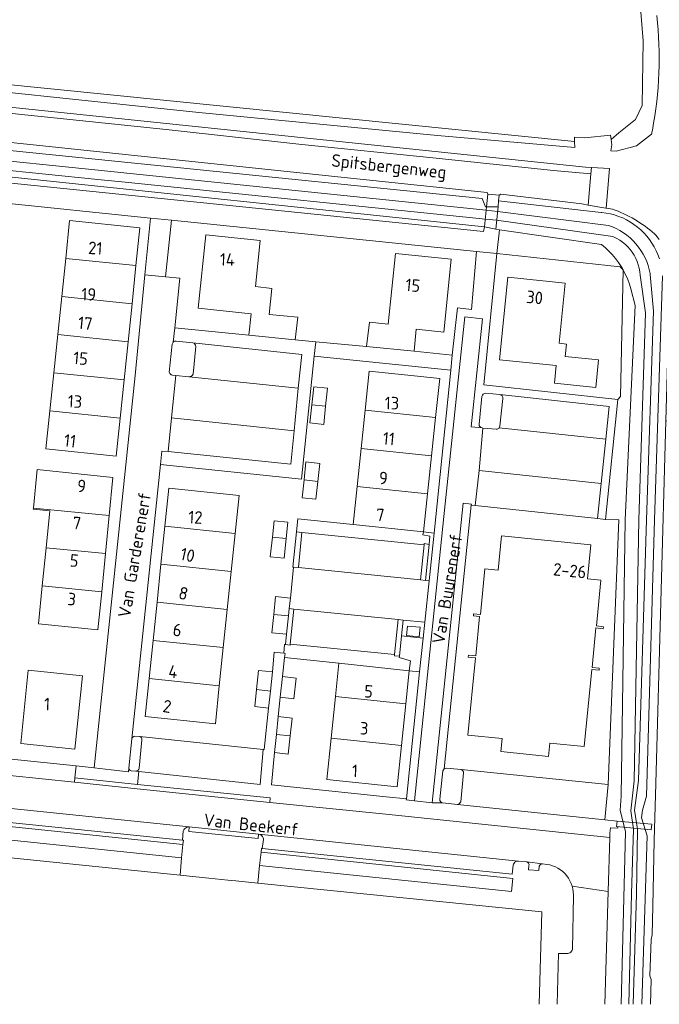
# Model space of a CAD drawing. Extents: x 168026 to 168874, y 448609 to 449769.
# Tile 19 of 39: x 168642 to 168734, y 448609 to 448751. Entities that reach past the tile are written whole.
import ezdxf
from ezdxf.enums import TextEntityAlignment as Align

# ---------------------------------------------------------------- set-up
doc = ezdxf.new("R2010")
doc.units = 0
for name, color, linetype, lineweight in [('B-WE-GR-BEPLANTING_CULTUUR_HEESTERS-GV', 252, 'Continuous', 5), ('B-WE-GR-BEPLANTING_CULTUUR_VASTE PLANTENVAK-GV', 252, 'Continuous', 5), ('B-WE-GR-GRAS-GV', 252, 'Continuous', 5), ('B-WE-KW-KUNSTWERK_DEK-GV', 252, 'Continuous', 5), ('B-WE-OG-TERREIN_CULTUURSCHEIDING-GV', 252, 'Continuous', 5), ('B-WE-OG-TERREIN_ERF-GV', 252, 'Continuous', 5), ('B-WE-OG-TERREIN_ONBEGROEID-GV', 252, 'Continuous', 5), ('B-WE-OG-TOPOGRAFIE-T18', 7, 'Continuous', 5), ('B-WE-OG-TOPOGRAFIE_BEBOUWING-GV', 1, 'Continuous', 18), ('B-WE-OG-TOPOGRAFIE_BEBOUWING-T18', 7, 'Continuous', 5), ('B-WE-OG-WATER_SLOOT-GV', 252, 'Continuous', 5), ('B-WE-VH-VERHARDING_ASFALT-GV', 252, 'Continuous', 5), ('B-WE-VH-VERHARDING_BEDRIJFSVLOERPLAAT-GV', 252, 'Continuous', 5), ('B-WE-VH-VERHARDING_BETONSTRAATSTEEN-GV', 252, 'Continuous', 5), ('B-WE-VH-VERHARDING_STRAATBAKSTEEN-GV', 252, 'Continuous', 5), ('B-WE-VH-VERHARDING_TEGEL-GV', 252, 'Continuous', 5), ('B-WE-VH-VERHARDING_TEGEL_RUBBER-GV', 252, 'Continuous', 5), ('vervallen-WE-GR-GRAS-GV', 252, 'Continuous', 5), ('vervallen-WE-OG-WATER_SLOOT-GV', 252, 'Continuous', 5)]:
    doc.layers.add(name, color=color, linetype=linetype, lineweight=lineweight)
doc.styles.add('NLCS-ISO-ANNOTATIEF-T18', font='NLCS-ISO.ttf', dxfattribs={"height": 1.8})

msp = doc.modelspace()

# ---------------------------------------------------------------- linework, layer by layer
at = {"layer": 'B-WE-GR-BEPLANTING_CULTUUR_HEESTERS-GV', "flags": 128}
for points in [[(168664.269, 448704.382), (168664.129, 448704.088), (168663.696, 448700.064), (168663.795, 448699.841)], [(168667.087, 448704.272), (168664.684, 448704.506)], [(168667.122, 448699.777), (168667.499, 448703.727)], [(168664.17, 448699.62), (168664.633, 448699.573), (168666.529, 448699.382)], [(168705.611, 448642.986), (168703.48, 448643.193)], [(168702.982, 448642.824), (168702.533, 448638.761)], [(168705.559, 448638.39), (168705.954, 448642.524)], [(168702.914, 448638.213), (168705.066, 448637.985)]]:
    msp.add_lwpolyline(points, dxfattribs=at)
at = {"layer": 'B-WE-GR-BEPLANTING_CULTUUR_HEESTERS-GV'}
for points in [[(168664.684, 448704.506, 0.2461291), (168664.269, 448704.382)], [(168667.499, 448703.727, 0.358602), (168667.087, 448704.272)], [(168663.795, 448699.841, 0.2009336), (168664.17, 448699.62)], [(168666.529, 448699.382, 0.2853249), (168667.122, 448699.777)], [(168703.155, 448643.083, 0.1754263), (168702.982, 448642.824)], [(168703.48, 448643.193, 0.1594398), (168703.155, 448643.083)], [(168705.954, 448642.524, 0.2794563), (168705.611, 448642.986)], [(168702.533, 448638.761, 0.3345989), (168702.914, 448638.213)], [(168705.066, 448637.985, 0.211731), (168705.559, 448638.39)]]:
    msp.add_lwpolyline(points, format="xyb", dxfattribs=at)
at = {"layer": 'B-WE-GR-BEPLANTING_CULTUUR_HEESTERS-GV', "flags": 128}
msp.add_lwpolyline([(168700.209, 448677.117), (168700.116, 448676.699), (168701.099, 448676.495), (168701.017, 448675.323), (168700.484, 448670.157), (168700.997, 448670.099), (168701.708, 448676.96)], close=True, dxfattribs=at)
at = {"layer": 'B-WE-GR-BEPLANTING_CULTUUR_VASTE PLANTENVAK-GV', "flags": 128}
msp.add_lwpolyline([(168699.641, 448657.04), (168700.126, 448661.856), (168697.053, 448662.216), (168696.732, 448659.261), (168696.714, 448659.1), (168698.328, 448658.593), (168698.142, 448657.198)], close=True, dxfattribs=at)
at = {"layer": 'B-WE-GR-GRAS-GV', "flags": 128}
for points in [[(168517.406, 448755.058), (168517.336, 448754.427), (168517.221, 448753.391), (168519.532, 448753.153), (168519.638, 448754.178), (168601.4, 448745.285), (168606.33, 448744.773), (168619.017, 448743.498), (168621.894, 448743.208), (168721.893, 448733.155), (168721.888, 448733.812), (168723.359, 448733.672), (168727.061, 448734.091), (168727.13, 448733.479)], [(168727.13, 448733.479), (168728.244, 448734.389)]]:
    msp.add_lwpolyline(points, dxfattribs=at)
at = {"layer": 'B-WE-KW-KUNSTWERK_DEK-GV', "flags": 128}
for points in [[(168710.896, 448723.765), (168710.986, 448724.634), (168711.07, 448725.442), (168709.435, 448725.625), (168709.257, 448723.802), (168708.976, 448720.929), (168710.566, 448720.578)], [(168728, 448635.614), (168727.908, 448634.808), (168732.881, 448634.334), (168732.949, 448635.184)]]:
    msp.add_lwpolyline(points, close=True, dxfattribs=at)
at = {"layer": 'B-WE-OG-TERREIN_CULTUURSCHEIDING-GV', "flags": 128}
for points in [[(168727.303, 448723.466), (168726.421, 448723.575), (168726.349, 448723.584), (168723.815, 448724.051), (168722.924, 448724.215), (168711.32, 448725.619), (168711.07, 448725.442), (168709.435, 448725.625), (168709.32, 448725.834), (168616.326, 448735.605)], [(168623.371, 448733.646), (168708.627, 448724.998), (168709.074, 448723.806), (168709.257, 448723.802), (168710.896, 448723.765), (168710.986, 448724.634), (168725.697, 448722.993), (168725.786, 448722.985), (168726.404, 448722.903), (168727.016, 448722.782), (168727.618, 448722.621), (168728.209, 448722.423), (168728.786, 448722.186), (168729.347, 448721.914), (168729.89, 448721.606), (168730.411, 448721.263), (168730.909, 448720.889), (168731.383, 448720.482), (168731.829, 448720.047), (168732.246, 448719.584), (168732.633, 448719.094), (168732.988, 448718.581), (168733.309, 448718.047), (168733.595, 448717.493), (168733.845, 448716.922), (168734.058, 448716.335)], [(168734.058, 448716.335), (168733.845, 448716.922), (168733.595, 448717.493), (168733.309, 448718.047), (168732.988, 448718.581), (168732.633, 448719.094), (168732.246, 448719.584), (168731.829, 448720.047), (168731.383, 448720.482), (168730.909, 448720.889), (168730.411, 448721.263), (168729.89, 448721.606), (168729.347, 448721.914), (168728.786, 448722.186), (168728.209, 448722.423), (168727.618, 448722.621), (168727.016, 448722.782), (168726.404, 448722.903), (168725.786, 448722.985), (168725.697, 448722.993), (168710.986, 448724.634), (168710.896, 448723.765), (168709.257, 448723.802), (168709.074, 448723.806), (168708.627, 448724.998), (168623.371, 448733.646)], [(168616.017, 448732.9), (168653.493, 448729.034), (168658.075, 448728.562), (168709.207, 448723.288), (168710.829, 448723.12), (168726.758, 448721.121), (168727.319, 448720.911), (168727.865, 448720.664), (168728.393, 448720.381), (168728.901, 448720.064), (168729.387, 448719.713), (168729.848, 448719.331), (168730.283, 448718.919), (168730.689, 448718.479), (168731.065, 448718.012), (168731.409, 448717.522), (168731.719, 448717.01), (168731.995, 448716.478), (168732.234, 448715.929), (168732.437, 448715.365), (168732.601, 448714.789), (168732.726, 448714.203), (168732.75, 448714.068), (168733.226, 448708.804), (168732.198, 448678.85), (168731.039, 448641.408), (168730.491, 448637.158), (168730.893, 448634.444), (168730.748, 448625.102), (168730.308, 448609.299)], [(168729.656, 448609.299), (168730.075, 448625.152), (168730.354, 448634.463), (168729.949, 448637.08), (168730.418, 448641.405), (168731.115, 448678.832), (168732.076, 448708.581), (168731.282, 448713.961), (168731.238, 448714.464), (168731.155, 448714.961), (168731.033, 448715.45), (168730.872, 448715.928), (168730.673, 448716.392), (168730.439, 448716.838), (168730.17, 448717.265), (168729.868, 448717.669), (168729.535, 448718.047), (168729.173, 448718.398), (168728.784, 448718.719), (168728.371, 448719.009), (168727.937, 448719.265), (168727.483, 448719.485), (168727.377, 448719.53), (168710.698, 448721.852), (168709.082, 448722.018), (168657.848, 448727.267), (168653.431, 448727.718), (168615.851, 448731.552)], [(168615.745, 448729.765), (168708.801, 448720.244), (168708.976, 448720.929), (168637, 448728.464)], [(168637, 448728.464), (168708.976, 448720.929), (168710.566, 448720.578), (168711.1, 448720.473), (168725.769, 448718.381), (168726.307, 448717.924), (168726.818, 448717.437), (168727.301, 448716.922), (168727.755, 448716.381), (168728.176, 448715.815), (168728.565, 448715.225), (168728.743, 448714.92), (168728.92, 448714.615), (168729.24, 448713.986), (168729.524, 448713.339), (168729.771, 448712.677), (168729.979, 448712.003), (168730.588, 448709.6), (168729.156, 448678.874), (168728.559, 448639.166), (168728.422, 448637.159), (168729.181, 448634.053), (168728.559, 448609.299)], [(168728.559, 448609.299), (168729.181, 448634.053), (168728.422, 448637.159), (168728.559, 448639.166), (168729.156, 448678.874), (168730.588, 448709.6), (168729.979, 448712.003), (168729.771, 448712.677), (168729.524, 448713.339), (168729.24, 448713.986), (168728.92, 448714.615), (168728.743, 448714.92), (168728.565, 448715.225), (168728.176, 448715.815), (168727.755, 448716.381), (168727.301, 448716.922), (168726.818, 448717.437), (168726.307, 448717.924), (168725.769, 448718.381), (168711.1, 448720.473), (168710.745, 448717.091), (168728.409, 448715.187), (168728.849, 448714.728), (168728.478, 448696.562), (168728.093, 448696.15), (168726.322, 448678.902), (168728.242, 448678.874), (168726.712, 448640.858), (168726.203, 448635.803), (168728, 448635.614), (168727.908, 448634.808), (168728.081, 448634.79), (168728.08, 448634.601), (168727.023, 448634.653), (168726.931, 448633.892), (168726.922, 448633.229), (168726.697, 448625.476), (168726.227, 448609.299)], [(168732.767, 448609.299), (168732.873, 448612.853), (168732.703, 448613.41), (168732.864, 448618.609), (168733.002, 448619.294), (168733.104, 448623.396), (168733.308, 448632.839), (168733.541, 448641.013), (168734.971, 448693.074), (168735.248, 448703.152), (168735.271, 448707.805), (168735.324, 448710.41), (168735.431, 448715.626)], [(168734.523, 448713.891), (168733.366, 448678.845), (168732.19, 448639.177), (168731.655, 448637.164), (168731.493, 448636.075), (168732.29, 448633.475), (168731.548, 448609.299)], [(168731.548, 448609.299), (168732.29, 448633.475), (168731.493, 448636.075), (168731.655, 448637.164), (168732.19, 448639.177), (168733.366, 448678.845), (168734.523, 448713.891)], [(168658.31, 448647.401), (168657.893, 448643.208)], [(168659.467, 448647.731), (168658.768, 448647.81)], [(168659.371, 448643.199), (168659.785, 448647.255)], [(168658.227, 448642.835), (168658.915, 448642.755)]]:
    msp.add_lwpolyline(points, dxfattribs=at)
at = {"layer": 'B-WE-OG-TERREIN_CULTUURSCHEIDING-GV'}
for points in [[(168733.374, 448719.894, 0.0987857), (168727.303, 448723.466)], [(168734.045, 448719.09, 0.0342373), (168733.374, 448719.894)], [(168658.768, 448647.81, 0.2871279), (168658.31, 448647.401)], [(168659.785, 448647.255, 0.3323651), (168659.467, 448647.731)], [(168657.893, 448643.208, 0.3124966), (168658.227, 448642.835)], [(168658.915, 448642.755, 0.3422206), (168659.371, 448643.199)]]:
    msp.add_lwpolyline(points, format="xyb", dxfattribs=at)
at = {"layer": 'B-WE-OG-TERREIN_CULTUURSCHEIDING-GV', "flags": 128}
for points in [[(168682.741, 448677.046), (168700.291, 448675.278), (168700.308, 448675.437), (168701.017, 448675.323), (168701.099, 448676.495), (168700.116, 448676.699), (168700.209, 448677.117), (168690.092, 448678.176), (168682.154, 448678.998), (168681.958, 448677.125)], [(168696.057, 448659.516), (168681.077, 448661.02), (168681.061, 448660.866), (168680.391, 448660.951), (168680.261, 448660.967), (168680.127, 448659.695), (168680.319, 448659.675), (168680.255, 448659.074), (168688.056, 448658.259), (168698.142, 448657.198), (168698.328, 448658.593), (168696.714, 448659.1), (168696.732, 448659.261), (168696.04, 448659.34)], [(168665.668, 448632.255), (168625.517, 448636.399), (168625.3, 448634.475), (168665.457, 448630.33)]]:
    msp.add_lwpolyline(points, close=True, dxfattribs=at)
at = {"layer": 'B-WE-OG-TERREIN_ERF-GV', "flags": 128}
for points in [[(168613.115, 448647.341), (168650.36, 448643.521), (168652.924, 448643.258), (168658.793, 448699.559), (168660.099, 448713.007), (168660.203, 448714.025), (168661.027, 448722.179), (168616.636, 448726.74)], [(168690.092, 448678.176), (168690.666, 448683.646), (168691.239, 448689.116), (168691.813, 448694.586), (168692.403, 448700.214), (168702.52, 448699.155), (168701.93, 448693.525), (168701.356, 448688.055), (168700.782, 448682.585), (168700.209, 448677.117), (168701.708, 448676.96), (168704.118, 448700.329), (168684.516, 448702.37), (168682.694, 448684.713), (168662.433, 448686.78), (168658.31, 448647.401)], [(168725.156, 448679.024), (168707.609, 448680.904), (168707.06, 448680.963), (168703.155, 448643.083)], [(168658.768, 448647.81), (168659.467, 448647.731), (168677.189, 448645.89), (168677.304, 448645.88), (168677.965, 448651.838), (168675.981, 448652.06), (168676.238, 448654.476), (168676.532, 448657.242), (168678.516, 448657.02), (168678.769, 448659.838), (168680.127, 448659.695), (168680.261, 448660.967), (168680.391, 448660.951), (168680.546, 448662.43), (168678.427, 448662.653), (168678.703, 448665.279), (168678.97, 448667.824), (168681.089, 448667.601), (168681.558, 448672.068), (168681.428, 448672.077), (168681.958, 448677.125), (168682.154, 448678.998), (168690.092, 448678.176)], [(168703.48, 448643.193), (168705.611, 448642.986), (168726.712, 448640.858), (168728.242, 448678.874), (168726.322, 448678.902), (168725.156, 448679.024)]]:
    msp.add_lwpolyline(points, dxfattribs=at)
for points in [[(168658.926, 448715.345), (168658.358, 448709.874), (168657.79, 448704.404), (168657.222, 448698.933), (168656.654, 448693.462), (168656.085, 448687.983), (168645.999, 448689.039), (168646.567, 448694.51), (168647.135, 448699.98), (168647.703, 448705.451), (168648.271, 448710.921), (168648.839, 448716.392), (168649.405, 448721.844), (168659.491, 448720.788)], [(168675.128, 448705.351), (168675.44, 448708.439), (168667.863, 448709.238), (168668.944, 448719.756), (168676.743, 448718.954), (168676.062, 448712.329), (168678.449, 448712.084), (168678.066, 448708.353), (168682.144, 448707.934), (168681.772, 448704.687), (168684.728, 448704.419), (168692.031, 448703.756), (168692.427, 448707.208), (168695.126, 448706.927), (168696.188, 448717.111), (168704.178, 448716.278), (168703.1, 448705.81), (168699.155, 448706.211), (168698.84, 448703.047), (168704.324, 448702.476), (168705.056, 448709.285), (168707.068, 448709.059), (168707.819, 448717.37), (168664.015, 448721.868), (168663.172, 448713.721), (168665.224, 448713.538), (168664.481, 448706.415)], [(168708.858, 448698.218), (168728.093, 448696.15), (168728.478, 448696.562), (168728.849, 448714.728), (168728.409, 448715.187), (168710.745, 448717.091)], [(168712.303, 448713.676), (168720.525, 448712.842), (168719.648, 448704.195), (168720.721, 448704.087), (168720.542, 448702.322), (168725.318, 448701.838), (168724.915, 448697.861), (168718.999, 448698.461), (168719.259, 448701.019), (168711.104, 448701.846)], [(168686.151, 448695.148), (168685.878, 448692.559), (168683.889, 448692.769), (168684.162, 448695.357), (168684.435, 448697.946), (168686.424, 448697.736)], [(168685.039, 448684.378), (168684.76, 448681.797), (168682.771, 448682.012), (168683.05, 448684.593), (168683.329, 448687.174), (168685.318, 448686.959)], [(168654.539, 448674.006), (168654, 448668.532), (168653.46, 448663.058), (168644.917, 448663.944), (168645.475, 448669.372), (168646.037, 448674.844), (168646.581, 448680.132), (168644.188, 448680.371), (168644.206, 448680.551), (168644.76, 448686.089), (168655.619, 448684.953), (168655.079, 448679.479)], [(168670.885, 448655.032), (168670.317, 448649.554), (168660.246, 448650.607), (168660.813, 448656.078), (168661.38, 448661.548), (168661.947, 448667.019), (168662.514, 448672.49), (168663.08, 448677.961), (168663.645, 448683.409), (168673.722, 448682.365), (168673.156, 448676.914), (168672.589, 448671.444), (168672.021, 448665.973), (168671.453, 448660.503)], [(168678.504, 448676.359), (168678.753, 448678.723), (168680.736, 448678.519), (168680.487, 448676.153), (168680.19, 448673.342), (168678.207, 448673.546)], [(168708.249, 448664.971), (168707.353, 448665.06), (168707.382, 448665.348), (168708.377, 448665.25), (168709.023, 448671.819), (168710.924, 448671.632), (168711.406, 448676.538), (168724.235, 448675.276), (168723.752, 448670.37), (168725.673, 448670.181), (168725.026, 448663.612), (168726.022, 448663.514), (168725.993, 448663.226), (168724.948, 448663.329), (168724.39, 448657.656), (168725.435, 448657.553), (168725.407, 448657.265), (168724.362, 448657.367), (168723.273, 448646.301), (168718.317, 448646.788), (168718.131, 448644.898), (168711.294, 448645.57), (168711.481, 448647.471), (168706.575, 448647.954), (168707.663, 448659.02), (168706.619, 448659.123), (168706.647, 448659.412), (168707.692, 448659.309)], [(168698.142, 448657.198), (168697.645, 448652.441), (168697.022, 448646.473), (168696.399, 448640.502), (168686.309, 448641.557), (168686.933, 448647.523), (168687.557, 448653.491), (168688.056, 448658.259), (168680.255, 448659.074), (168679.972, 448656.374), (168681.941, 448656.145), (168681.605, 448653.162), (168679.636, 448653.391), (168679.352, 448650.617), (168681.328, 448650.401), (168681.058, 448647.822), (168680.786, 448645.224), (168678.81, 448645.44), (168678.365, 448640.803), (168694.826, 448639.097), (168697.741, 448638.801), (168699.641, 448657.04)], [(168643.463, 448657.278), (168651.25, 448656.472), (168650.159, 448645.928), (168642.373, 448646.754)]]:
    msp.add_lwpolyline(points, close=True, dxfattribs=at)
at = {"layer": 'B-WE-OG-TERREIN_ERF-GV'}
for points in [[(168658.31, 448647.401, -0.2871279), (168658.768, 448647.81)], [(168703.155, 448643.083, -0.1594398), (168703.48, 448643.193)]]:
    msp.add_lwpolyline(points, format="xyb", dxfattribs=at)
at = {"layer": 'B-WE-OG-TERREIN_ONBEGROEID-GV'}
for points in [[(168709.139, 448697.032, 0.4087329), (168708.591, 448696.572)], [(168711.58, 448696.267, 0.4136376), (168711.135, 448696.835)], [(168708.186, 448692.587, 0.400641), (168708.598, 448692.038)], [(168710.628, 448691.856, 0.2651438), (168711.079, 448692.052)]]:
    msp.add_lwpolyline(points, format="xyb", dxfattribs=at)
at = {"layer": 'B-WE-OG-TERREIN_ONBEGROEID-GV', "flags": 128}
for points in [[(168711.135, 448696.835), (168709.139, 448697.032)], [(168708.591, 448696.572), (168708.186, 448692.587)], [(168711.079, 448692.052), (168711.176, 448692.303), (168711.58, 448696.267)], [(168708.598, 448692.038), (168708.715, 448692.028), (168710.628, 448691.856)]]:
    msp.add_lwpolyline(points, dxfattribs=at)
at = {"layer": 'B-WE-OG-TOPOGRAFIE_BEBOUWING-GV', "flags": 128}
for points in [[(168658.926, 448715.345), (168659.491, 448720.788), (168649.405, 448721.844), (168648.839, 448716.392)], [(168681.772, 448704.687), (168682.144, 448707.934), (168678.066, 448708.353), (168678.449, 448712.084), (168676.062, 448712.329), (168676.743, 448718.954), (168668.944, 448719.756), (168667.863, 448709.238), (168675.44, 448708.439), (168675.128, 448705.351)], [(168692.031, 448703.756), (168698.84, 448703.047), (168699.155, 448706.211), (168703.1, 448705.81), (168704.178, 448716.278), (168696.188, 448717.111), (168695.126, 448706.927), (168692.427, 448707.208)], [(168658.358, 448709.874), (168658.926, 448715.345), (168648.839, 448716.392), (168648.271, 448710.921)], [(168712.303, 448713.676), (168711.104, 448701.846), (168719.259, 448701.019), (168718.999, 448698.461), (168724.915, 448697.861), (168725.318, 448701.838), (168720.542, 448702.322), (168720.721, 448704.087), (168719.648, 448704.195), (168720.525, 448712.842)], [(168647.703, 448705.451), (168657.79, 448704.404), (168658.358, 448709.874), (168648.271, 448710.921)], [(168657.79, 448704.404), (168647.703, 448705.451), (168647.135, 448699.98), (168657.222, 448698.933)], [(168647.135, 448699.98), (168646.567, 448694.51), (168656.654, 448693.462), (168657.222, 448698.933)], [(168691.813, 448694.586), (168701.93, 448693.525), (168702.52, 448699.155), (168692.403, 448700.214)], [(168684.162, 448695.357), (168686.151, 448695.148), (168686.424, 448697.736), (168684.435, 448697.946)], [(168646.567, 448694.51), (168645.999, 448689.039), (168656.085, 448687.983), (168656.654, 448693.462)], [(168686.151, 448695.148), (168684.162, 448695.357), (168683.889, 448692.769), (168685.878, 448692.559)], [(168701.93, 448693.525), (168691.813, 448694.586), (168691.239, 448689.116), (168701.356, 448688.055)], [(168691.239, 448689.116), (168690.666, 448683.646), (168700.782, 448682.585), (168701.356, 448688.055)], [(168685.039, 448684.378), (168685.318, 448686.959), (168683.329, 448687.174), (168683.05, 448684.593)], [(168655.079, 448679.479), (168655.619, 448684.953), (168644.76, 448686.089), (168644.206, 448680.551)], [(168683.05, 448684.593), (168682.771, 448682.012), (168684.76, 448681.797), (168685.039, 448684.378)], [(168663.08, 448677.961), (168673.156, 448676.914), (168673.722, 448682.365), (168663.645, 448683.409)], [(168690.666, 448683.646), (168690.092, 448678.176), (168700.209, 448677.117), (168700.782, 448682.585)], [(168644.206, 448680.551), (168644.188, 448680.371), (168646.581, 448680.132), (168646.037, 448674.844), (168654.539, 448674.006), (168655.079, 448679.479)], [(168678.504, 448676.359), (168680.487, 448676.153), (168680.736, 448678.519), (168678.753, 448678.723)], [(168673.156, 448676.914), (168663.08, 448677.961), (168662.514, 448672.49), (168672.589, 448671.444)], [(168680.487, 448676.153), (168678.504, 448676.359), (168678.207, 448673.546), (168680.19, 448673.342)], [(168708.249, 448664.971), (168707.692, 448659.309), (168706.647, 448659.412), (168706.619, 448659.123), (168707.663, 448659.02), (168706.575, 448647.954), (168711.481, 448647.471), (168711.294, 448645.57), (168718.131, 448644.898), (168718.317, 448646.788), (168723.273, 448646.301), (168724.362, 448657.367), (168725.407, 448657.265), (168725.435, 448657.553), (168724.39, 448657.656), (168724.948, 448663.329), (168725.993, 448663.226), (168726.022, 448663.514), (168725.026, 448663.612), (168725.673, 448670.181), (168723.752, 448670.37), (168724.235, 448675.276), (168711.406, 448676.538), (168710.924, 448671.632), (168709.023, 448671.819), (168708.377, 448665.25), (168707.382, 448665.348), (168707.353, 448665.06)], [(168654, 448668.532), (168654.539, 448674.006), (168646.037, 448674.844), (168645.475, 448669.372)], [(168672.589, 448671.444), (168662.514, 448672.49), (168661.947, 448667.019), (168672.021, 448665.973)], [(168654, 448668.532), (168645.475, 448669.372), (168644.917, 448663.944), (168653.46, 448663.058)], [(168678.97, 448667.824), (168678.703, 448665.279), (168680.822, 448665.06), (168680.932, 448666.106), (168681.089, 448667.601)], [(168661.38, 448661.548), (168671.453, 448660.503), (168672.021, 448665.973), (168661.947, 448667.019)], [(168678.703, 448665.279), (168678.427, 448662.653), (168680.546, 448662.43), (168680.822, 448665.06)], [(168660.813, 448656.078), (168670.885, 448655.032), (168671.453, 448660.503), (168661.38, 448661.548)], [(168643.463, 448657.278), (168642.373, 448646.754), (168650.159, 448645.928), (168651.25, 448656.472)], [(168676.238, 448654.476), (168678.224, 448654.27), (168678.516, 448657.02), (168676.532, 448657.242)], [(168698.142, 448657.198), (168688.056, 448658.259), (168687.557, 448653.491), (168697.645, 448652.441)], [(168670.885, 448655.032), (168660.813, 448656.078), (168660.246, 448650.607), (168670.317, 448649.554)], [(168681.941, 448656.145), (168679.972, 448656.374), (168679.636, 448653.391), (168681.605, 448653.162)], [(168678.224, 448654.27), (168676.238, 448654.476), (168675.981, 448652.06), (168677.965, 448651.838)], [(168697.645, 448652.441), (168687.557, 448653.491), (168686.933, 448647.523), (168697.022, 448646.473)], [(168679.081, 448648.029), (168681.058, 448647.822), (168681.328, 448650.401), (168679.352, 448650.617)], [(168681.058, 448647.822), (168679.081, 448648.029), (168678.81, 448645.44), (168680.786, 448645.224)], [(168686.933, 448647.523), (168686.309, 448641.557), (168696.399, 448640.502), (168697.022, 448646.473)]]:
    msp.add_lwpolyline(points, close=True, dxfattribs=at)
at = {"layer": 'B-WE-OG-WATER_SLOOT-GV'}
for points in [[(168735.493, 448749.127, 0.0741835), (168724.601, 448810.731)], [(168733.049, 448734.8, -0.0026498), (168732.936, 448734.218)], [(168732.936, 448734.218, 0.0026498), (168733.049, 448734.8, 0.0026498)]]:
    msp.add_lwpolyline(points, format="xyb", dxfattribs=at)
at = {"layer": 'B-WE-OG-WATER_SLOOT-GV', "flags": 128}
for points in [[(168618.972, 448742.505), (168611.675, 448743.273), (168606.221, 448743.87), (168606.33, 448744.773), (168601.4, 448745.285), (168601.212, 448744.418), (168552.211, 448749.783), (168519.532, 448753.153), (168517.221, 448753.391), (168516.94, 448750.861), (168518.848, 448750.663), (168615.524, 448740.739), (168723.47, 448729.481), (168724.291, 448729.429), (168726.917, 448729.271)], [(168621.623, 448742.226), (168667.933, 448737.355), (168702.19, 448734.035), (168721.899, 448732.291), (168721.893, 448733.155), (168621.894, 448743.208)], [(168721.893, 448733.155), (168721.899, 448732.291), (168702.19, 448734.035), (168667.933, 448737.355), (168621.623, 448742.226)], [(168732.936, 448734.218), (168730.768, 448732.566), (168727.875, 448731.762), (168727.109, 448731.83), (168727.22, 448732.689), (168727.13, 448733.479), (168727.061, 448734.091), (168723.359, 448733.672), (168721.888, 448733.812), (168721.893, 448733.155)], [(168728.244, 448734.389), (168727.13, 448733.479), (168727.22, 448732.689), (168727.109, 448731.83), (168727.875, 448731.762), (168730.768, 448732.566), (168732.936, 448734.218)], [(168730.308, 448609.299), (168730.748, 448625.102), (168730.893, 448634.444), (168730.491, 448637.158), (168731.039, 448641.408), (168732.198, 448678.85), (168733.226, 448708.804), (168732.75, 448714.068), (168732.726, 448714.203), (168732.601, 448714.789), (168732.437, 448715.365), (168732.234, 448715.929), (168731.995, 448716.478), (168731.719, 448717.01), (168731.409, 448717.522), (168731.065, 448718.012), (168730.689, 448718.479), (168730.283, 448718.919), (168729.848, 448719.331), (168729.387, 448719.713), (168728.901, 448720.064), (168728.393, 448720.381), (168727.865, 448720.664), (168727.319, 448720.911), (168726.758, 448721.121), (168710.829, 448723.12), (168709.207, 448723.288), (168658.075, 448728.562), (168653.493, 448729.034), (168616.017, 448732.9)], [(168615.851, 448731.552), (168653.431, 448727.718), (168657.848, 448727.267), (168709.082, 448722.018), (168710.698, 448721.852), (168727.377, 448719.53), (168727.483, 448719.485), (168727.937, 448719.265), (168728.371, 448719.009), (168728.784, 448718.719), (168729.173, 448718.398), (168729.535, 448718.047), (168729.868, 448717.669), (168730.17, 448717.265), (168730.439, 448716.838), (168730.673, 448716.392), (168730.872, 448715.928), (168731.033, 448715.45), (168731.155, 448714.961), (168731.238, 448714.464), (168731.282, 448713.961), (168732.076, 448708.581), (168731.115, 448678.832), (168730.418, 448641.405), (168729.949, 448637.08), (168730.354, 448634.463), (168730.075, 448625.152), (168729.656, 448609.299)]]:
    msp.add_lwpolyline(points, dxfattribs=at)
at = {"layer": 'B-WE-VH-VERHARDING_ASFALT-GV'}
for points in [[(168724.601, 448810.731, -0.0741835), (168735.493, 448749.127)], [(168727.303, 448723.466, -0.0987857), (168733.374, 448719.894)], [(168733.374, 448719.894, -0.0342373), (168734.045, 448719.09)]]:
    msp.add_lwpolyline(points, format="xyb", dxfattribs=at)
at = {"layer": 'B-WE-VH-VERHARDING_ASFALT-GV', "flags": 128}
msp.add_lwpolyline([(168516.94, 448750.861), (168515.276, 448751.034), (168502.097, 448752.405), (168482.337, 448754.476), (168482.235, 448753.488), (168517.825, 448749.811), (168540.472, 448747.531), (168559.008, 448745.705), (168565.819, 448745.06), (168571.672, 448744.416), (168582.857, 448743.279), (168596.916, 448741.776), (168607.412, 448740.703), (168625.555, 448738.787), (168639.778, 448737.311), (168663.265, 448734.87), (168682.735, 448732.756), (168701.528, 448730.801), (168718.859, 448728.985), (168724.21, 448728.511), (168724.291, 448729.429), (168723.47, 448729.481), (168615.524, 448740.739), (168518.848, 448750.663)], close=True, dxfattribs=at)
for points in [[(168616.326, 448735.605), (168709.32, 448725.834), (168709.435, 448725.625), (168711.07, 448725.442), (168711.32, 448725.619), (168722.924, 448724.215), (168723.815, 448724.051), (168724.21, 448728.511), (168718.859, 448728.985), (168701.528, 448730.801), (168682.735, 448732.756), (168663.265, 448734.87), (168639.778, 448737.311)], [(168726.917, 448729.271), (168726.421, 448723.575), (168727.303, 448723.466)], [(168738.119, 448609.299), (168739.26, 448651.53), (168740.474, 448692.961), (168734.971, 448693.074), (168733.541, 448641.013), (168733.308, 448632.839), (168733.104, 448623.396), (168733.002, 448619.294), (168732.864, 448618.609), (168732.703, 448613.41), (168732.873, 448612.853), (168732.767, 448609.299)]]:
    msp.add_lwpolyline(points, dxfattribs=at)
at = {"layer": 'B-WE-VH-VERHARDING_BEDRIJFSVLOERPLAAT-GV', "flags": 128}
for points in [[(168678.178, 448638.924), (168659.123, 448640.874), (168650.16, 448641.832), (168650.099, 448641.188), (168659.077, 448640.253), (168678.132, 448638.289)], [(168676.519, 448633.73), (168666.552, 448634.76), (168666.491, 448634.112), (168676.462, 448633.086)], [(168728, 448635.614), (168727.908, 448634.808), (168732.881, 448634.334), (168732.949, 448635.184)]]:
    msp.add_lwpolyline(points, close=True, dxfattribs=at)
at = {"layer": 'B-WE-VH-VERHARDING_BETONSTRAATSTEEN-GV', "flags": 128}
for points in [[(168726.421, 448723.575), (168726.917, 448729.271), (168724.291, 448729.429), (168724.21, 448728.511), (168723.815, 448724.051), (168726.349, 448723.584)], [(168725.71, 448684.052), (168708.169, 448685.937), (168707.609, 448680.904), (168725.156, 448679.024)], [(168700.291, 448675.278), (168682.741, 448677.046), (168682.233, 448672.018), (168699.742, 448670.259)], [(168696.542, 448664.526), (168681.588, 448666.037), (168681.077, 448661.02), (168696.057, 448659.516)], [(168625.724, 448636.942), (168665.589, 448632.864), (168665.719, 448634.176), (168665.783, 448634.341), (168665.882, 448634.488), (168666.012, 448634.609), (168666.165, 448634.698), (168666.335, 448634.75), (168666.512, 448634.763), (168666.552, 448634.76), (168625.18, 448639.018), (168625.35, 448638.978), (168625.506, 448638.9), (168625.64, 448638.788), (168625.746, 448638.649), (168625.817, 448638.489), (168625.85, 448638.318), (168625.852, 448638.244)], [(168676.519, 448633.73), (168676.691, 448633.692), (168676.85, 448633.616), (168676.988, 448633.506), (168677.097, 448633.368), (168677.173, 448633.208), (168677.21, 448633.036), (168677.214, 448632.968), (168677.058, 448631.672), (168712.937, 448627.968), (168713.062, 448629.274), (168713.116, 448629.437), (168713.207, 448629.584), (168713.329, 448629.706), (168713.476, 448629.797), (168713.64, 448629.851), (168713.811, 448629.867)]]:
    msp.add_lwpolyline(points, close=True, dxfattribs=at)
for points in [[(168726.825, 448695.132), (168711.135, 448696.835)], [(168711.58, 448696.267), (168711.176, 448692.303), (168711.079, 448692.052), (168726.354, 448690.416), (168726.825, 448695.132)], [(168710.628, 448691.856), (168708.715, 448692.028), (168708.169, 448685.937), (168725.71, 448684.052), (168726.354, 448690.416)], [(168726.354, 448690.416), (168711.079, 448692.052)], [(168721.531, 448626.277), (168726.697, 448625.476), (168726.922, 448633.229), (168694.779, 448636.573), (168678.132, 448638.289), (168659.077, 448640.253), (168650.099, 448641.188), (168612.901, 448644.998), (168602.887, 448646.005), (168600.775, 448646.225), (168565.633, 448649.878), (168555.605, 448650.905), (168536.259, 448652.872), (168516.564, 448654.911), (168514.948, 448645.877)], [(168520.318, 448649.73), (168521.526, 448649.645), (168564.285, 448645.239), (168574.318, 448644.222), (168615.163, 448640.023), (168625.18, 448639.018), (168666.552, 448634.76), (168676.519, 448633.73), (168713.811, 448629.867), (168715.037, 448629.758), (168717.299, 448629.474), (168717.918, 448629.391), (168718.331, 448629.312), (168718.735, 448629.194), (168719.125, 448629.038), (168719.499, 448628.846), (168719.853, 448628.619), (168720.184, 448628.36), (168720.489, 448628.07), (168720.765, 448627.753), (168721.009, 448627.411), (168721.22, 448627.047), (168721.395, 448626.665), (168721.531, 448626.277)], [(168658.915, 448642.755), (168659.314, 448642.703), (168676.74, 448640.879), (168677.189, 448645.89), (168659.467, 448647.731)], [(168659.785, 448647.255), (168659.371, 448643.199)], [(168657.893, 448643.208), (168657.833, 448642.689), (168655.379, 448642.974), (168652.924, 448643.258), (168650.36, 448643.521), (168650.16, 448641.832), (168659.123, 448640.874), (168659.314, 448642.703), (168658.915, 448642.755)], [(168658.915, 448642.755), (168658.227, 448642.835)], [(168705.066, 448637.985), (168726.203, 448635.803), (168726.712, 448640.858), (168705.611, 448642.986)], [(168705.954, 448642.524), (168705.559, 448638.39)]]:
    msp.add_lwpolyline(points, dxfattribs=at)
at = {"layer": 'B-WE-VH-VERHARDING_BETONSTRAATSTEEN-GV'}
for points in [[(168711.135, 448696.835, -0.4136376), (168711.58, 448696.267)], [(168711.079, 448692.052, -0.2651438), (168710.628, 448691.856)], [(168659.467, 448647.731, -0.3323651), (168659.785, 448647.255)], [(168658.227, 448642.835, -0.3124966), (168657.893, 448643.208)], [(168659.371, 448643.199, -0.3422206), (168658.915, 448642.755)], [(168705.611, 448642.986, -0.2794563), (168705.954, 448642.524)], [(168705.559, 448638.39, -0.211731), (168705.066, 448637.985)]]:
    msp.add_lwpolyline(points, format="xyb", dxfattribs=at)
at = {"layer": 'B-WE-VH-VERHARDING_STRAATBAKSTEEN-GV', "flags": 128}
for points in [[(168660.203, 448714.025), (168663.172, 448713.721), (168664.015, 448721.868), (168661.027, 448722.179)], [(168708.715, 448692.028), (168708.598, 448692.038), (168707.041, 448692.222), (168708.675, 448707.733), (168706.125, 448708.002), (168703.119, 448679.34), (168698.885, 448638.503), (168701.46, 448638.232), (168705.914, 448681.227), (168707.078, 448681.092), (168707.06, 448680.963), (168707.609, 448680.904), (168708.169, 448685.937)], [(168684.516, 448702.37), (168704.118, 448700.329), (168704.324, 448702.476), (168698.84, 448703.047), (168692.031, 448703.756), (168684.728, 448704.419)], [(168664.022, 448693.517), (168681.652, 448691.652), (168682.229, 448697.735), (168666.529, 448699.382), (168664.633, 448699.573)], [(168664.022, 448693.517), (168663.543, 448688.645), (168681.16, 448686.845), (168681.652, 448691.652)], [(168681.588, 448666.037), (168696.542, 448664.526), (168697.295, 448664.449), (168700.375, 448664.138), (168700.997, 448670.099), (168700.484, 448670.157), (168699.742, 448670.259), (168682.233, 448672.018), (168681.558, 448672.068), (168681.089, 448667.601), (168680.932, 448666.106)], [(168715.037, 448629.758), (168715.159, 448629.681), (168715.255, 448629.573), (168715.317, 448629.442), (168715.341, 448629.3), (168715.34, 448629.246), (168715.272, 448628.628), (168716.768, 448628.501), (168716.813, 448629.128), (168716.883, 448629.256), (168716.985, 448629.361), (168717.111, 448629.435), (168717.253, 448629.471), (168717.299, 448629.474)]]:
    msp.add_lwpolyline(points, close=True, dxfattribs=at)
for points in [[(168726.354, 448690.416), (168725.71, 448684.052), (168725.156, 448679.024), (168726.322, 448678.902), (168728.093, 448696.15), (168708.858, 448698.218), (168710.745, 448717.091), (168707.819, 448717.37), (168707.068, 448709.059), (168705.056, 448709.285), (168704.324, 448702.476), (168704.118, 448700.329), (168701.708, 448676.96), (168700.997, 448670.099), (168700.375, 448664.138), (168700.126, 448661.856), (168699.641, 448657.04), (168697.741, 448638.801), (168697.723, 448638.632), (168698.885, 448638.503), (168703.119, 448679.34), (168706.125, 448708.002), (168708.675, 448707.733), (168707.041, 448692.222), (168708.598, 448692.038)], [(168663.795, 448699.841), (168663.696, 448700.064), (168664.129, 448704.088), (168664.269, 448704.382), (168664.481, 448706.415), (168665.224, 448713.538), (168663.172, 448713.721), (168660.203, 448714.025), (168660.099, 448713.007), (168658.793, 448699.559), (168652.924, 448643.258), (168655.379, 448642.974), (168657.833, 448642.689), (168657.893, 448643.208), (168658.31, 448647.401), (168662.433, 448686.78), (168662.619, 448688.733), (168663.543, 448688.645), (168664.022, 448693.517), (168664.633, 448699.573), (168664.17, 448699.62)], [(168664.684, 448704.506), (168667.087, 448704.272), (168682.753, 448702.578), (168682.229, 448697.735), (168681.652, 448691.652), (168681.16, 448686.845), (168663.543, 448688.645), (168662.619, 448688.733), (168662.433, 448686.78), (168682.694, 448684.713), (168684.516, 448702.37), (168684.728, 448704.419), (168681.772, 448704.687), (168675.128, 448705.351), (168664.481, 448706.415), (168664.269, 448704.382)], [(168666.529, 448699.382), (168682.229, 448697.735), (168682.753, 448702.578), (168667.087, 448704.272)], [(168667.499, 448703.727), (168667.122, 448699.777)], [(168709.139, 448697.032), (168711.135, 448696.835), (168726.825, 448695.132), (168726.354, 448690.416)], [(168708.186, 448692.587), (168708.591, 448696.572)]]:
    msp.add_lwpolyline(points, dxfattribs=at)
at = {"layer": 'B-WE-VH-VERHARDING_STRAATBAKSTEEN-GV'}
for points in [[(168664.269, 448704.382, -0.2461291), (168664.684, 448704.506)], [(168667.087, 448704.272, -0.358602), (168667.499, 448703.727)], [(168664.17, 448699.62, -0.2009336), (168663.795, 448699.841)], [(168667.122, 448699.777, -0.2853249), (168666.529, 448699.382)], [(168708.591, 448696.572, -0.4087329), (168709.139, 448697.032)], [(168708.598, 448692.038, -0.400641), (168708.186, 448692.587)]]:
    msp.add_lwpolyline(points, format="xyb", dxfattribs=at)
at = {"layer": 'B-WE-VH-VERHARDING_TEGEL-GV', "flags": 128}
for points in [[(168616.636, 448726.74), (168661.027, 448722.179), (168664.015, 448721.868), (168707.819, 448717.37), (168710.745, 448717.091), (168711.1, 448720.473), (168710.566, 448720.578), (168708.976, 448720.929), (168708.801, 448720.244), (168615.745, 448729.765)], [(168707.06, 448680.963), (168707.078, 448681.092), (168705.914, 448681.227), (168701.46, 448638.232), (168702.914, 448638.213)], [(168703.155, 448643.083), (168707.06, 448680.963)], [(168702.533, 448638.761), (168702.982, 448642.824)], [(168713.811, 448629.867), (168713.64, 448629.851), (168713.476, 448629.797), (168713.329, 448629.706), (168713.207, 448629.584), (168713.116, 448629.437), (168713.062, 448629.274), (168712.937, 448627.968), (168677.058, 448631.672), (168676.933, 448631.684), (168676.875, 448631.128), (168713.006, 448627.359), (168712.813, 448625.477), (168676.663, 448629.217), (168676.397, 448626.681), (168717.188, 448622.592), (168716.812, 448609.299)], [(168719.361, 448609.299), (168719.577, 448616.604), (168720.863, 448616.605), (168720.892, 448616.604), (168721.056, 448616.626), (168721.211, 448616.686), (168721.347, 448616.782), (168721.455, 448616.908), (168721.531, 448617.055), (168721.569, 448617.217), (168721.713, 448624.886), (168721.715, 448625.023), (168721.694, 448625.443), (168721.634, 448625.859), (168721.531, 448626.277), (168721.395, 448626.665), (168721.22, 448627.047), (168721.009, 448627.411), (168720.765, 448627.753), (168720.489, 448628.07), (168720.184, 448628.36), (168719.853, 448628.619), (168719.499, 448628.846), (168719.125, 448629.038), (168718.735, 448629.194), (168718.331, 448629.312), (168717.918, 448629.391), (168717.299, 448629.474), (168717.253, 448629.471), (168717.111, 448629.435), (168716.985, 448629.361), (168716.883, 448629.256), (168716.813, 448629.128), (168716.768, 448628.501), (168715.272, 448628.628), (168715.34, 448629.246), (168715.341, 448629.3), (168715.317, 448629.442), (168715.255, 448629.573), (168715.159, 448629.681), (168715.037, 448629.758), (168713.811, 448629.867)]]:
    msp.add_lwpolyline(points, dxfattribs=at)
for points in [[(168710.986, 448724.634), (168711.07, 448725.442), (168709.435, 448725.625), (168709.257, 448723.802), (168708.976, 448720.929), (168710.566, 448720.578), (168710.896, 448723.765)], [(168682.233, 448672.018), (168682.741, 448677.046), (168681.958, 448677.125), (168681.428, 448672.077), (168681.558, 448672.068)], [(168699.742, 448670.259), (168700.484, 448670.157), (168701.017, 448675.323), (168700.308, 448675.437), (168700.291, 448675.278)], [(168681.077, 448661.02), (168681.588, 448666.037), (168680.932, 448666.106), (168680.822, 448665.06), (168680.546, 448662.43), (168680.391, 448660.951), (168681.061, 448660.866)], [(168697.295, 448664.449), (168696.542, 448664.526), (168696.057, 448659.516), (168696.04, 448659.34), (168696.732, 448659.261), (168697.053, 448662.216)], [(168697.295, 448664.449), (168697.053, 448662.216), (168700.126, 448661.856), (168700.375, 448664.138)], [(168699.702, 448663.423), (168699.567, 448662.05), (168697.746, 448662.229), (168697.881, 448663.602)], [(168679.081, 448648.029), (168679.352, 448650.617), (168679.636, 448653.391), (168679.972, 448656.374), (168680.255, 448659.074), (168680.319, 448659.675), (168680.127, 448659.695), (168678.769, 448659.838), (168678.516, 448657.02), (168678.224, 448654.27), (168677.965, 448651.838), (168677.304, 448645.88), (168677.189, 448645.89), (168676.74, 448640.879), (168659.314, 448642.703), (168659.123, 448640.874), (168678.178, 448638.924), (168678.132, 448638.289), (168694.779, 448636.573), (168726.922, 448633.229), (168726.931, 448633.892), (168727.023, 448634.653), (168728.08, 448634.601), (168728.081, 448634.79), (168727.908, 448634.808), (168728, 448635.614), (168726.203, 448635.803), (168705.066, 448637.985), (168702.914, 448638.213), (168701.46, 448638.232), (168698.885, 448638.503), (168697.723, 448638.632), (168697.741, 448638.801), (168694.826, 448639.097), (168678.365, 448640.803), (168678.81, 448645.44)], [(168612.96, 448645.644), (168612.901, 448644.998), (168650.099, 448641.188), (168650.16, 448641.832), (168650.36, 448643.521), (168613.115, 448647.341)], [(168625.517, 448636.399), (168665.668, 448632.255), (168665.724, 448632.848), (168665.589, 448632.864), (168625.724, 448636.942), (168625.556, 448636.958)], [(168676.663, 448629.217), (168676.875, 448631.128), (168676.933, 448631.684), (168677.058, 448631.672), (168677.214, 448632.968), (168677.21, 448633.036), (168677.173, 448633.208), (168677.097, 448633.368), (168676.988, 448633.506), (168676.85, 448633.616), (168676.691, 448633.692), (168676.519, 448633.73), (168676.462, 448633.086), (168666.491, 448634.112), (168666.552, 448634.76), (168666.512, 448634.763), (168666.335, 448634.75), (168666.165, 448634.698), (168666.012, 448634.609), (168665.882, 448634.488), (168665.783, 448634.341), (168665.719, 448634.176), (168665.589, 448632.864), (168665.724, 448632.848), (168665.668, 448632.255), (168665.457, 448630.33), (168665.247, 448627.84), (168668.43, 448627.516), (168669.377, 448627.418), (168672.099, 448627.126), (168673.277, 448627.01), (168676.397, 448626.681)], [(168665.247, 448627.84), (168665.457, 448630.33), (168625.3, 448634.475), (168625.036, 448631.94)]]:
    msp.add_lwpolyline(points, close=True, dxfattribs=at)
at = {"layer": 'B-WE-VH-VERHARDING_TEGEL-GV'}
for points in [[(168702.982, 448642.824, -0.1754263), (168703.155, 448643.083)], [(168702.914, 448638.213, -0.3345989), (168702.533, 448638.761)]]:
    msp.add_lwpolyline(points, format="xyb", dxfattribs=at)
at = {"layer": 'B-WE-VH-VERHARDING_TEGEL_RUBBER-GV', "flags": 128}
msp.add_lwpolyline([(168697.881, 448663.602), (168697.746, 448662.229), (168699.567, 448662.05), (168699.702, 448663.423)], close=True, dxfattribs=at)
at = {"layer": 'vervallen-WE-GR-GRAS-GV', "flags": 128}
msp.add_lwpolyline([(168728.244, 448734.389), (168730.621, 448736.333), (168731.595, 448738.358), (168731.748, 448747.63), (168730.578, 448761.852), (168728.657, 448777.407), (168725.566, 448791.502), (168720.748, 448808.575), (168714.979, 448825.264), (168711.674, 448833.364), (168707.744, 448842.088), (168699.552, 448858.74), (168692.556, 448872.327)], dxfattribs=at)
at = {"layer": 'vervallen-WE-OG-WATER_SLOOT-GV', "flags": 128}
msp.add_lwpolyline([(168692.556, 448872.327), (168699.552, 448858.74), (168707.744, 448842.088), (168711.674, 448833.364), (168714.979, 448825.264), (168720.748, 448808.575), (168725.566, 448791.502), (168728.657, 448777.407), (168730.578, 448761.852), (168731.748, 448747.63), (168731.595, 448738.358), (168730.621, 448736.333), (168728.244, 448734.389)], dxfattribs=at)
at = {"layer": 'vervallen-WE-OG-WATER_SLOOT-GV'}
for points in [[(168733.699, 448751.256, -0.0739433), (168733.049, 448734.8, -0.0739433)], [(168733.049, 448734.8, 0.0739433), (168733.699, 448751.256)]]:
    msp.add_lwpolyline(points, format="xyb", dxfattribs=at)

# ---------------------------------------------------------------- texts
at = {"layer": 'B-WE-OG-TOPOGRAFIE-T18', "style": 'NLCS-ISO-ANNOTATIEF-T18'}
for s, rotation, p in [('Spitsbergenweg', 353.9, (168695.212, 448729.348)), ('Van Garderenerf', 80.5, (168658.699, 448673.809)), ('Van Buurenerf', 80.5, (168703.602, 448668.933)), ('Van Beekerf', 354, (168675.469, 448635.093))]:
    msp.add_text(s, height=1.8, rotation=rotation, dxfattribs=at).set_placement(p, align=Align.MIDDLE)
at = {"layer": 'B-WE-OG-TOPOGRAFIE_BEBOUWING-T18', "style": 'NLCS-ISO-ANNOTATIEF-T18'}
for s, rotation, p in [('21', 356.5, (168653.093, 448717.864)), ('14', 358.6, (168672.043, 448716.228)), ('19', 358, (168652.15, 448711.218)), ('15', 354.5, (168698.672, 448712.515)), ('30', 354.2, (168716.153, 448710.782)), ('17', 354.3, (168651.642, 448707.07)), ('15', 354.6, (168650.976, 448702.036)), ('13', 357, (168650.169, 448695.85)), ('13', 359, (168695.675, 448695.614)), ('11', 353.2, (168649.462, 448690.193)), ('11', 354.8, (168695.219, 448690.505)), ('9', 356.5, (168694.443, 448684.849)), ('9', 354.4, (168651.119, 448683.704)), ('12', 357, (168667.461, 448679.213)), ('7', 356.7, (168693.986, 448679.558)), ('7', 354.1, (168650.428, 448678.392)), ('10', 347.2, (168666.341, 448673.805)), ('5', 354.1, (168650.062, 448673.001)), ('2-26', 354.4, (168721.193, 448671.556)), ('3', 354.1, (168649.709, 448667.468)), ('8', 346.4, (168665.735, 448668.303)), ('6', 354.1, (168664.849, 448663.034)), ('4', 355, (168664.242, 448657.066)), ('5', 355.2, (168692.318, 448654.222)), ('1', 358.6, (168646.173, 448652.409)), ('2', 350.2, (168663.403, 448652.077)), ('3', 358.1, (168691.681, 448648.924)), ('1 ', 357.7, (168690.899, 448642.787))]:
    msp.add_text(s, height=1.8, rotation=rotation, dxfattribs=at).set_placement(p, align=Align.MIDDLE)

doc.saveas('drawing.dxf')
